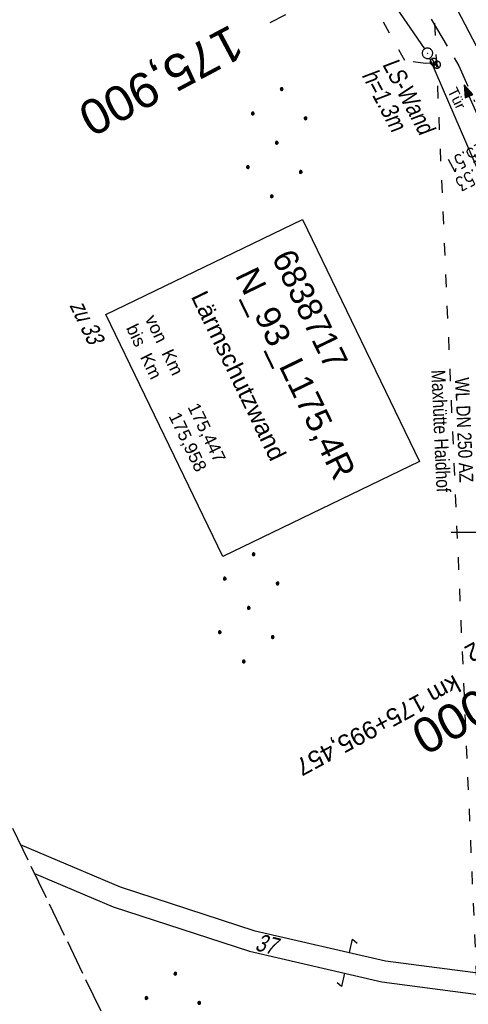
# Model space of a CAD drawing. Extents: x 508513 to 509174, y 450079 to 451036.
# Tile 21 of 51: x 508733 to 508797, y 450432 to 450573. Entities that reach past the tile are written whole.
import ezdxf
from ezdxf.enums import TextEntityAlignment as Align

# ---------------------------------------------------------------- set-up
doc = ezdxf.new("R2010")
doc.units = 0
doc.header["$LTSCALE"] = 10
doc.header["$MEASUREMENT"] = 0
for name, pattern in [('ACAD_ISO03W100', [30, 12, -18]), ('ACAD_ISO16W100', [73, 15, -6.5, 15, -6.5, 15, -7, 1, -7]), ('AUSGEZOGEN', [0]), ('LT00', [0]), ('LT14', [0.6, 0.5, -0.1]), ('LT17', [0.15, 0.1, -0.05])]:
    doc.linetypes.add(name, pattern=pattern)
doc.layers.get('0').update_dxf_attribs({"linetype": 'LT00'})
for name, color, linetype in [('--EK_Schacht-Text', 5, 'LT00'), ('--EK_ST-93-1', 30, 'LT17'), ('--EL_DFK_AB_L', 21, 'LT00'), ('--EL_DFK_AB_P', 7, 'LT00'), ('-EL-93-1', 250, 'LT00'), ('BAB-KABEL', 220, 'ACAD_ISO16W100'), ('BW_TEXT_A', 20, 'AUSGEZOGEN'), ('DFK_AB_L', 21, 'LT00'), ('DFK_AB_P', 7, 'LT00'), ('DFK_FLUR_NR', 250, 'LT00'), ('DFK_KATASTER', 250, 'LT00'), ('DFK_NUTZUNG', 250, 'LT00'), ('LS-WAND_TEXT', 11, 'Continuous'), ('TOR_TEXT_A', 11, 'Continuous'), ('V122_LAERM', 11, 'LT00'), ('V122_RASTER', 250, 'LT00'), ('V122_TOR', 10, 'LT00'), ('V122_W_SCHIEB', 130, 'LT00'), ('WASSERLTG', 130, 'ACAD_ISO03W100'), ('WASSERLTG_TEXT', 130, 'Continuous')]:
    doc.layers.add(name, color=color, linetype=linetype)
doc.layers.add('-BLATT_122-RAND', color=7, linetype='LT14', plot=False)
doc.styles.add('Arial', font='ARIAL.TTF')
doc.styles.add('Beschrift', font='ARIAL.TTF')
doc.styles.add('schachtbeschriftung', font='romans.shx', dxfattribs={"width": 0.75, "height": 2})
doc.styles.get("Standard").update_dxf_attribs({"font": 'ARIAL.TTF'})
doc.styles.add('Versorgungsltg', font='ARIAL.TTF', dxfattribs={"width": 0.8, "height": 2})

# ---------------------------------------------------------------- blocks, each defined once
blk = doc.blocks.new('SYMB7052')
at = {"color": 0, "linetype": 'ByBlock'}
blk.add_lwpolyline([(0, 0), (0, 0.196), (0.076, 0.156)], dxfattribs=at)
blk = doc.blocks.new('Ackerland7')
at = {"layer": 'DFK_NUTZUNG', "color": 0, "linetype": 'ByBlock'}
for p, q in [((-4, 3.93), (-4, 3.67)), ((-3.95, 3.63), (-3.95, 3.97)), ((-3.9, 3.99), (-3.9, 3.61)), ((-3.85, 3.6), (-3.85, 4)), ((-3.8, 3.99), (-3.8, 3.61)), ((-3.75, 3.63), (-3.75, 3.97)), ((-3.7, 3.93), (-3.7, 3.67)), ((-3.65, 3.8), (-3.65, 3.8)), ((3.7, 3.93), (3.7, 3.67)), ((3.75, 3.63), (3.75, 3.97)), ((3.8, 3.99), (3.8, 3.61)), ((3.85, 3.6), (3.85, 4)), ((3.9, 3.99), (3.9, 3.61)), ((3.95, 3.63), (3.95, 3.97)), ((4, 3.93), (4, 3.67)), ((4.05, 3.8), (4.05, 3.8)), ((-7.85, 0.13), (-7.85, -0.13)), ((-7.8, -0.17), (-7.8, 0.17)), ((-7.75, 0.19), (-7.75, -0.19)), ((-7.7, -0.2), (-7.7, 0.2)), ((-7.65, 0.19), (-7.65, -0.19)), ((-7.6, -0.17), (-7.6, 0.17)), ((-7.55, 0.13), (-7.55, -0.13)), ((-7.5, 0), (-7.5, 0)), ((-0.15, 0.13), (-0.15, -0.13)), ((-0.1, -0.17), (-0.1, 0.17)), ((-0.05, 0.19), (-0.05, -0.19)), ((0, -0.2), (0, 0.2)), ((0.05, 0.19), (0.05, -0.19)), ((0.1, -0.17), (0.1, 0.17)), ((0.15, 0.13), (0.15, -0.13)), ((0.2, 0), (0.2, 0)), ((7.55, 0.13), (7.55, -0.13)), ((7.6, -0.17), (7.6, 0.17)), ((7.65, 0.19), (7.65, -0.19)), ((7.7, -0.2), (7.7, 0.2)), ((7.75, 0.19), (7.75, -0.19)), ((7.8, -0.17), (7.8, 0.17)), ((7.85, 0.13), (7.85, -0.13)), ((7.9, 0), (7.9, 0)), ((-4, -3.67), (-4, -3.93)), ((-3.95, -3.97), (-3.95, -3.63)), ((-3.9, -3.61), (-3.9, -3.99)), ((-3.85, -4), (-3.85, -3.6)), ((-3.8, -3.61), (-3.8, -3.99)), ((-3.75, -3.97), (-3.75, -3.63)), ((-3.7, -3.67), (-3.7, -3.93)), ((-3.65, -3.8), (-3.65, -3.8)), ((3.7, -3.67), (3.7, -3.93)), ((3.75, -3.97), (3.75, -3.63)), ((3.8, -3.61), (3.8, -3.99)), ((3.85, -4), (3.85, -3.6)), ((3.9, -3.61), (3.9, -3.99)), ((3.95, -3.97), (3.95, -3.63)), ((4, -3.67), (4, -3.93)), ((4.05, -3.8), (4.05, -3.8))]:
    blk.add_line(p, q, dxfattribs=at)
for points in [[(-3.65, 3.8), (-3.67, 3.89), (-3.73, 3.96), (-3.81, 3.99), (-3.89, 3.99), (-3.97, 3.96), (-4.03, 3.89), (-4.05, 3.8), (-4.03, 3.71), (-3.97, 3.64), (-3.89, 3.6), (-3.81, 3.6), (-3.73, 3.64), (-3.67, 3.71), (-3.65, 3.8)], [(4.05, 3.8), (4.03, 3.89), (3.97, 3.96), (3.89, 3.99), (3.81, 3.99), (3.73, 3.96), (3.67, 3.89), (3.65, 3.8), (3.67, 3.71), (3.73, 3.64), (3.81, 3.61), (3.89, 3.61), (3.97, 3.64), (4.03, 3.71), (4.05, 3.8)], [(-7.5, 0), (-7.52, 0.09), (-7.58, 0.16), (-7.66, 0.19), (-7.74, 0.19), (-7.82, 0.16), (-7.88, 0.09), (-7.9, 0)], [(0.2, 0), (0.18, 0.09), (0.12, 0.16), (0.04, 0.19), (-0.04, 0.19), (-0.12, 0.16), (-0.18, 0.09), (-0.2, 0)], [(-0.2, 0), (-0.18, -0.09), (-0.12, -0.16), (-0.04, -0.19), (0.04, -0.19), (0.12, -0.16), (0.18, -0.09), (0.2, 0)], [(7.9, 0), (7.88, 0.09), (7.82, 0.16), (7.74, 0.19), (7.66, 0.19), (7.58, 0.16), (7.52, 0.09), (7.5, 0)], [(7.5, 0), (7.52, -0.09), (7.58, -0.16), (7.66, -0.19), (7.74, -0.19), (7.82, -0.16), (7.88, -0.09), (7.9, 0)], [(-7.9, 0), (-7.88, -0.09), (-7.82, -0.16), (-7.74, -0.19), (-7.66, -0.19), (-7.58, -0.16), (-7.52, -0.09), (-7.5, 0)], [(-3.65, -3.8), (-3.67, -3.71), (-3.73, -3.64), (-3.81, -3.61), (-3.89, -3.61), (-3.97, -3.64), (-4.03, -3.71), (-4.05, -3.8), (-4.03, -3.89), (-3.97, -3.96), (-3.89, -3.99), (-3.81, -3.99), (-3.73, -3.96), (-3.67, -3.89), (-3.65, -3.8)], [(4.05, -3.8), (4.03, -3.71), (3.97, -3.64), (3.89, -3.61), (3.81, -3.61), (3.73, -3.64), (3.67, -3.71), (3.65, -3.8), (3.67, -3.89), (3.73, -3.96), (3.81, -3.99), (3.89, -3.99), (3.97, -3.96), (4.03, -3.89), (4.05, -3.8)]]:
    blk.add_lwpolyline(points, dxfattribs=at)
blk = doc.blocks.new('SYMB0003')
at = {"color": 0, "linetype": 'ByBlock'}
for p, q in [((-0.015712, 0), (0.010166, 0.012015)), ((0, -0.021257), (-0.015712, 0)), ((0.010166, 0.012015), (0, -0.021257))]:
    blk.add_line(p, q, dxfattribs=at)
for points in [[(-0.031395, 0.499013), (-0.093691, 0.491144), (-0.154509, 0.475528), (-0.21289, 0.452414), (-0.267913, 0.422164), (-0.318712, 0.385257), (-0.364484, 0.342274), (-0.404509, 0.293893), (-0.438154, 0.240877), (-0.464888, 0.184062), (-0.484292, 0.124345), (-0.496058, 0.062667), (-0.5, 0)], [(-0.5, 0), (-0.496058, -0.062667), (-0.484292, -0.124345), (-0.464888, -0.184062), (-0.438154, -0.240877), (-0.404509, -0.293893), (-0.364485, -0.342274), (-0.318712, -0.385257), (-0.267914, -0.422164), (-0.21289, -0.452414), (-0.154509, -0.475529), (-0.093691, -0.491144), (-0.031395, -0.499014), (0.031395, -0.499014)], [(0.5, 0), (0.496057, 0.062667), (0.484292, 0.124345), (0.464888, 0.184062), (0.438153, 0.240877), (0.404509, 0.293893), (0.364484, 0.342274), (0.318712, 0.385257), (0.267913, 0.422164), (0.21289, 0.452414), (0.154509, 0.475528), (0.093691, 0.491144), (0.031395, 0.499013), (-0.031395, 0.499013)], [(0.031395, -0.499014), (0.093691, -0.491144), (0.154509, -0.475529), (0.21289, -0.452414), (0.267914, -0.422164), (0.318712, -0.385257), (0.364485, -0.342274), (0.404509, -0.293893), (0.438154, -0.240877), (0.464889, -0.184062), (0.484292, -0.124345), (0.496058, -0.062667), (0.5, 0)]]:
    blk.add_lwpolyline(points, dxfattribs=at)
blk = doc.blocks.new('SYMB0070')
at = {"color": 0, "linetype": 'ByBlock'}
for p, q in [((-0.5, 0), (0.2, 0)), ((0.5, 0), (0.2, 0.1)), ((0.2, 0.1), (0.2, 0)), ((0.468, 0), (0.21, 0.086)), ((0.21, 0.086), (0.21, -0.086)), ((0.21, -0.086), (0.468, 0)), ((0.22, -0.072), (0.437, 0)), ((0.23, -0.058), (0.405, 0)), ((0.24, -0.045), (0.374, 0)), ((0.342, 0), (0.25, 0.031)), ((0.25, 0.031), (0.25, -0.031)), ((0.25, -0.031), (0.342, 0)), ((0.26, -0.017), (0.31, 0)), ((0.27, -0.003), (0.279, 0))]:
    blk.add_line(p, q, dxfattribs=at)
for points in [[(0.2, 0), (0.2, -0.1), (0.5, 0)], [(0.437, 0), (0.22, 0.072), (0.22, -0.072)], [(0.405, 0), (0.23, 0.058), (0.23, -0.058)], [(0.374, 0), (0.24, 0.045), (0.24, -0.045)], [(0.31, 0), (0.26, 0.017), (0.26, -0.017)], [(0.279, 0), (0.27, 0.003), (0.27, -0.003)]]:
    blk.add_lwpolyline(points, dxfattribs=at)
blk = doc.blocks.new('SYMB1119')
at = {"color": 0, "linetype": 'ByBlock'}
blk.add_line((-0.5, 0), (0.5, 0), dxfattribs=at)
for points in [[(-0.031395, 0.499013), (-0.093691, 0.491144), (-0.154509, 0.475528), (-0.21289, 0.452414), (-0.267913, 0.422164), (-0.318712, 0.385257), (-0.364484, 0.342274), (-0.404509, 0.293893), (-0.438154, 0.240877), (-0.464888, 0.184062), (-0.484292, 0.124345), (-0.496058, 0.062667), (-0.5, 0)], [(-0.5, 0), (-0.496058, -0.062667), (-0.484292, -0.124345), (-0.464888, -0.184062), (-0.438154, -0.240877), (-0.404509, -0.293893), (-0.364485, -0.342274), (-0.318712, -0.385257), (-0.267914, -0.422164), (-0.21289, -0.452414), (-0.154509, -0.475529), (-0.093691, -0.491144), (-0.031395, -0.499014), (0.031395, -0.499014)], [(0.5, 0), (0.496057, 0.062667), (0.484292, 0.124345), (0.464888, 0.184062), (0.438153, 0.240877), (0.404509, 0.293893), (0.364484, 0.342274), (0.318712, 0.385257), (0.267913, 0.422164), (0.21289, 0.452414), (0.154509, 0.475528), (0.093691, 0.491144), (0.031395, 0.499013), (-0.031395, 0.499013)], [(0.031395, -0.499014), (0.093691, -0.491144), (0.154509, -0.475529), (0.21289, -0.452414), (0.267914, -0.422164), (0.318712, -0.385257), (0.364485, -0.342274), (0.404509, -0.293893), (0.438154, -0.240877), (0.464889, -0.184062), (0.484292, -0.124345), (0.496058, -0.062667), (0.5, 0)]]:
    blk.add_lwpolyline(points, dxfattribs=at)

msp = doc.modelspace()

# ---------------------------------------------------------------- linework, layer by layer
at = {"layer": '--EK_ST-93-1', "ltscale": 2.5}
msp.add_line((508804.35, 450591.65), (508769.05, 450572.84), dxfattribs=at)
at = {"layer": '--EL_DFK_AB_L'}
msp.add_line((508772.34, 450596.68), (508791.17, 450569.11), dxfattribs=at)
at = {"layer": '-BLATT_122-RAND'}
msp.add_lwpolyline([(508512.7, 450911.31), (508915.59, 450078.66), (509173.94, 450203.66), (508771.04, 451036.31), (508512.7, 450911.31)], dxfattribs=at)
at = {"layer": 'BAB-KABEL', "ltscale": 0.03, "flags": 128}
msp.add_lwpolyline([(508612.71, 450959.7), (508614.65, 450954.69), (508622.36, 450920.86), (508627.49, 450900.73), (508646.33, 450865.65), (508650.82, 450856.03), (508655.09, 450845.99), (508665.58, 450821.15), (508674.15, 450797.79), (508681.01, 450776.17), (508688.06, 450755.24), (508698.12, 450718.22), (508716.31, 450688.67), (508734.27, 450678.41), (508740.7, 450663.21), (508731.5, 450645.69), (508737.09, 450632.51), (508755.8, 450615.5), (508783.31, 450588.25), (508796.06, 450566.7), (508804.42, 450547.88), (508805.85, 450544.01), (508814.36, 450522.45), (508823.98, 450499.02), (508835.94, 450468.9), (508838.08, 450464.72), (508846.41, 450448.26), (508854.77, 450432.23), (508871.49, 450399.58), (508880.53, 450382.87), (508893.18, 450359.11), (508905.48, 450338.79), (508916.76, 450320.16), (508928.2, 450300.35), (508931.61, 450292.51), (508935.88, 450281.54), (508942.55, 450253.02), (508950.58, 450230.48), (508952.11, 450227.24), (508962.53, 450209.48), (508960.48, 450205.73), (508963.39, 450199.37), (508968.17, 450193.06), (508993.1, 450156.36), (508997.12, 450135.56), (509000.61, 450119.8)], dxfattribs=at)
at = {"layer": 'BW_TEXT_A'}
msp.add_lwpolyline([(508773.71, 450544.74), (508790.47, 450510.11), (508762.32, 450496.49), (508745.56, 450531.12)], close=True, dxfattribs=at)
at = {"layer": 'DFK_AB_L'}
for p, q in [((508772.34, 450596.68), (508791.17, 450569.11)), ((508791.89, 450567.8), (508841.16, 450453.18))]:
    msp.add_line(p, q, dxfattribs=at)
at = {"layer": 'DFK_KATASTER'}
for p, q in [((508747.68, 450449.22), (508733.36, 450455.26)), ((508735.34, 450451.17), (508746.63, 450446.41)), ((508766.91, 450442.93), (508747.68, 450449.22)), ((508746.63, 450446.41), (508766.1, 450440.04)), ((508785.59, 450438.62), (508766.91, 450442.93)), ((508766.1, 450440.04), (508785.06, 450435.66)), ((508807.38, 450435.77), (508785.59, 450438.62)), ((508785.06, 450435.66), (508807, 450432.79))]:
    msp.add_line(p, q, dxfattribs=at)
at = {"layer": 'V122_LAERM'}
msp.add_line((508795.34, 450575.64), (508799.09, 450568.57), dxfattribs=at)
at = {"layer": 'V122_RASTER'}
msp.add_line((508795, 450500), (508805, 450500), dxfattribs=at)
at = {"layer": 'WASSERLTG', "ltscale": 0.015, "flags": 128}
msp.add_lwpolyline([(508855.23, 450862.33), (508853.96, 450662.59), (508792.2, 450582.17), (508792.86, 450567.09), (508804.18, 450308.9)], dxfattribs=at)
at = {"layer": 'WASSERLTG', "ltscale": 0.015}
msp.add_lwpolyline([(508792.86, 450567.09), (508792.36, 450567.07), (508791.31, 450567.04), (508788.36, 450567.44), (508772.35, 450595.95), (508732.72, 450634.96), (508726.8, 450638.25), (508694.81, 450629.27), (508681.22, 450620.46), (508660.49, 450605.87)], dxfattribs=at)

# ---------------------------------------------------------------- block references
at = {"layer": 'DFK_AB_P', "xscale": 1.500000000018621, "yscale": 1.5, "zscale": 1.5, "rotation": 264.7377099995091}
msp.add_blockref('SYMB0003', (508791.59, 450568.49), dxfattribs=at)
at = {"layer": 'DFK_KATASTER', "xscale": 10, "yscale": 10, "zscale": 10}
for p, rotation in [((508780.42, 450439.85), 347.0067200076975), ((508779.74, 450436.89), 166.9928599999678)]:
    msp.add_blockref('SYMB7052', p, dxfattribs=dict(at, rotation=rotation))
at = {"layer": 'DFK_NUTZUNG', "rotation": 264.7376999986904}
for p in [(508770.02, 450555.7), (508766.01, 450489.16), (508754.8, 450429.17)]:
    msp.add_blockref('Ackerland7', p, dxfattribs=at)
at = {"layer": 'V122_TOR', "xscale": 6.000000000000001, "yscale": 6, "zscale": 6, "rotation": 113.821}
msp.add_blockref('SYMB0070', (508798.04, 450561.25), dxfattribs=at)
at = {"layer": 'V122_W_SCHIEB', "rotation": 295.821}
for p in [(508792.48, 450567.26), (508792.96, 450566.86)]:
    msp.add_blockref('SYMB1119', p, dxfattribs=at)

# ---------------------------------------------------------------- texts
at = {"layer": '--EK_Schacht-Text', "style": 'schachtbeschriftung', "width": 0.75}
for s, p in [('S=425.51', (508802.92, 450557.79)), ('D=426.53', (508804.29, 450555.26))]:
    msp.add_text(s, height=2, rotation=-151.5596, dxfattribs=at).set_placement(p)
at = {"layer": '--EK_ST-93-1', "style": 'Beschrift'}
for s, rotation, p in [('175,900', -151.968, (508764.64, 450570.49)), ('176,000', -151.5596, (508812.2, 450482.18))]:
    msp.add_text(s, height=5, rotation=rotation, dxfattribs=at).set_placement(p, align=Align.MIDDLE_LEFT)
at = {"layer": '-EL-93-1', "style": 'Arial'}
msp.add_text('A=799,592', height=2.5, rotation=208.4404, dxfattribs=at).set_placement((508797.85, 450481.27), align=Align.TOP_RIGHT)
msp.add_text('   km 175+995,457', height=2.5, rotation=208.4404, dxfattribs=at).set_placement((508798.56, 450479.95), align=Align.MIDDLE_LEFT)
at = {"layer": 'BW_TEXT_A', "insert": (508772.4, 450540.82), "char_height": 2, "width": 32.7832, "attachment_point": 1, "rotation": 295.821, "style": 'Beschrift'}
msp.add_mtext('\\pt10,14;{\\Funir_o|c0;\\H1.75x;6838717}\\P\\ptz;{\\H1.75x;N_93_L175,4R\\W0.8;\\P\\H0.3714x;\\W1;\\P\\H1.924x;Lärmschutzwand\\P\\H0.1999x;\\P\\H3.602x;\\P\\pt14;von  Km^I175,447\\Pbis  Km^I175,958}', dxfattribs=at)
at = {"layer": 'DFK_FLUR_NR', "oblique": 13.754, "width": 0.75}
for s, rotation, p in [('zu 33', 295.821, (508740.32, 450532.44)), ('37', 345.8916, (508766.79, 450440.22))]:
    msp.add_text(s, height=2.5, rotation=rotation, dxfattribs=at).set_placement(p)
at = {"layer": 'TOR_TEXT_A', "insert": (508794.41, 450563.13), "char_height": 1.5, "attachment_point": 7, "rotation": 295.821, "style": 'Beschrift'}
msp.add_mtext('Tür', dxfattribs=at)
at = {"layer": 'WASSERLTG_TEXT', "insert": (508795.17, 450514.53), "char_height": 2, "attachment_point": 5, "rotation": 272.5113, "style": 'Versorgungsltg'}
msp.add_mtext('WL DN 250 AZ\\PMaxhütte Haidhof', dxfattribs=at)

# ---------------------------------------------------------------- next in the draw order: texts
at = {"layer": 'LS-WAND_TEXT', "insert": (508782.1, 450565.33), "char_height": 2.5, "attachment_point": 7, "rotation": 297.821, "line_spacing_factor": 0.8, "style": 'Beschrift', "bg_fill": 3, "box_fill_scale": 1, "bg_fill_color": 256, "bg_fill_transparency": 7190816}
msp.add_mtext('{\\Q7;\\W0.8;LS-Wand\\Ph=1.3m}', dxfattribs=at)

# ---------------------------------------------------------------- next in the draw order: linework, layer by layer
at = {"layer": '--EL_DFK_AB_L'}
msp.add_line((508791.89, 450567.8), (508841.16, 450453.18), dxfattribs=at)

# ---------------------------------------------------------------- next in the draw order: block references
at = {"layer": '--EL_DFK_AB_P', "xscale": 1.500000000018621, "yscale": 1.5, "zscale": 1.5, "rotation": 264.7377099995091}
msp.add_blockref('SYMB0003', (508791.59, 450568.49), dxfattribs=at)

doc.saveas('drawing.dxf')
